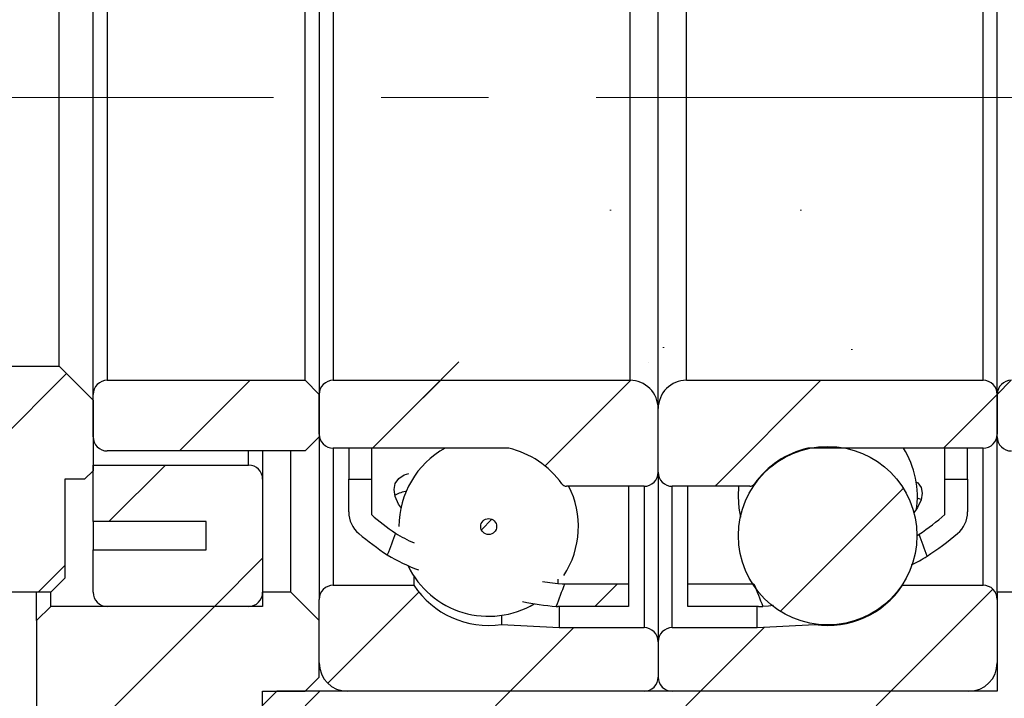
# Model space of a CAD drawing. Header units: millimetres. Extents: x 7 to 295, y 72 to 193.
# Tile 3 of 7: x 103 to 126, y 101 to 117. Entities that reach past the tile are written whole.
import ezdxf

# ---------------------------------------------------------------- set-up
doc = ezdxf.new("R2010")
doc.units = ezdxf.units.MM
doc.linetypes.add('CENTERX2', pattern=[20.319999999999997, 12.7, -2.54, 2.54, -2.54])
doc.layers.add('FORMAT', color=7, linetype='Continuous')
doc.styles.add('SLDTEXTSTYLE0', font='TXT', dxfattribs={"width": 0.75})
doc.dimstyles.new('SLDDIMSTYLE0', dxfattribs={"dimtxt": 3.5, "dimasz": 2.5, "dimexe": 0, "dimexo": 0.0625, "dimgap": 0.875, "dimtad": 1, "dimlfac": 1.5, "dimrnd": 1e-09, "dimzin": 12, "dimdsep": 46, "dimtxsty": 'SLDTEXTSTYLE0', "dimsah": 1, "dimcen": 0.09, "dimadec": 0, "dimazin": 3, "dimtfac": 1, "dimtofl": 0, "dimtmove": 0, "dimatfit": 3, "dimfxl": 0, "dimfrac": 2, "dimtolj": 1, "dimtzin": 12, "dimarcsym": 0})
doc.dimstyles.new('SLDDIMSTYLE3', dxfattribs={"dimtxt": 3.5, "dimasz": 2.5, "dimexe": 0, "dimexo": 0.0625, "dimgap": 0.875, "dimtad": 1, "dimlfac": 1.5, "dimrnd": 1e-09, "dimzin": 12, "dimdsep": 46, "dimtxsty": 'SLDTEXTSTYLE0', "dimsah": 1, "dimcen": 0.09, "dimadec": 0, "dimazin": 3, "dimtfac": 1, "dimtmove": 0, "dimatfit": 0, "dimfxl": 0, "dimfrac": 2, "dimtolj": 1, "dimtzin": 12, "dimarcsym": 0})
pattern_1 = [(45, (0, 0), (-2.245064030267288, 2.245064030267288), [])]

# ---------------------------------------------------------------- blocks, each defined once
blk = doc.blocks.new('_D_10')
at = {"layer": 'FORMAT', "color": 7}
for p, q in [((96.99213557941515, 102.3627987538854), (96.99213557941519, 88.83843646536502)), ((125.6588022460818, 99.69613208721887), (125.6588022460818, 88.83843646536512)), ((125.6588022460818, 89.83843646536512), (96.99213557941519, 89.83843646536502))]:
    blk.add_line(p, q, dxfattribs=at)
for points in [[(96.99213557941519, 89.83843646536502), (99.49213557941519, 89.58843646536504), (99.49213557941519, 90.08843646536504)], [(125.6588022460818, 89.83843646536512), (123.1588022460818, 90.0884364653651), (123.1588022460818, 89.5884364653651)]]:
    blk.add_solid(points, dxfattribs=at)
at = {"layer": 'FORMAT', "color": 7, "insert": (111.1612479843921, 94.35017337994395), "char_height": 3.5, "attachment_point": 1, "style": 'SLDTEXTSTYLE0'}
blk.add_mtext('43', dxfattribs=at)
blk = doc.blocks.new('_D_11')
at = {"layer": 'FORMAT', "color": 7}
for p, q in [((125.6588022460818, 99.69613208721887), (125.6588022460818, 88.83843646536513)), ((130.3254689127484, 97.36279875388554), (130.3254689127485, 88.83843646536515)), ((125.6588022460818, 89.83843646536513), (120.1588022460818, 89.83843646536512)), ((125.6588022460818, 89.83843646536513), (130.3254689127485, 89.83843646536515)), ((130.3254689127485, 89.83843646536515), (136.115210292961, 89.83843646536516))]:
    blk.add_line(p, q, dxfattribs=at)
for points in [[(125.6588022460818, 89.83843646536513), (123.1588022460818, 90.08843646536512), (123.1588022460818, 89.58843646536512)], [(130.3254689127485, 89.83843646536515), (132.8254689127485, 89.58843646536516), (132.8254689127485, 90.08843646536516)]]:
    blk.add_solid(points, dxfattribs=at)
at = {"layer": 'FORMAT', "color": 7, "insert": (133.5290990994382, 94.35017337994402), "char_height": 3.5, "attachment_point": 1, "style": 'SLDTEXTSTYLE0'}
blk.add_mtext('7', dxfattribs=at)
blk = doc.blocks.new('_D_12')
at = {"layer": 'FORMAT', "color": 7}
for p, q in [((126.3254689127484, 121.3627987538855), (139.9598763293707, 121.3627987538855)), ((138.9598763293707, 121.3627987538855), (138.9598763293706, 108.0294654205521)), ((126.3254689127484, 108.0294654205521), (139.9598763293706, 108.0294654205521))]:
    blk.add_line(p, q, dxfattribs=at)
for points in [[(138.9598763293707, 121.3627987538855), (138.7098763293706, 118.8627987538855), (139.2098763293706, 118.8627987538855)], [(138.9598763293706, 108.0294654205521), (139.2098763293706, 110.5294654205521), (138.7098763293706, 110.5294654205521)]]:
    blk.add_solid(points, dxfattribs=at)
at = {"layer": 'FORMAT', "color": 7, "char_height": 3.5, "attachment_point": 1, "rotation": 90.00000000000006, "style": 'SLDTEXTSTYLE0'}
for s, insert in [('20', (134.3946670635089, 114.1110076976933)), ('%%c', (134.4481392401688, 108.8325702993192))]:
    blk.add_mtext(s, dxfattribs=dict(at, insert=insert))

msp = doc.modelspace()

# ---------------------------------------------------------------- hatches: boundary and pattern name
at = {"layer": 'FORMAT', "linetype": 'Continuous', "lineweight": 18}
h = msp.add_hatch(dxfattribs=at)
h.set_pattern_fill('ANSI31', color=256, style=0)
h.set_pattern_definition(pattern_1)
edge = h.paths.add_edge_path(flags=0)
edge.add_arc((115.2921355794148, 109.9726626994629), 7.276530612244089, 229.7968316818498, 236.4214653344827)
edge.add_ellipse((117.5222772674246, 114.6961320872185), major_axis=(-21.91929088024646, -58.58741863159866), ratio=0.03389098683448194, start_angle=280.821100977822, end_angle=281.33406403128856, ccw=False)
edge.add_arc((115.2921355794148, 109.9726626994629), 6.74319727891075, 229.2689274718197, 235.33547205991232, ccw=False)
edge.add_line((110.8921355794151, 104.8627987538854), (110.8921355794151, 105.6961320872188))
edge.add_line((110.8921355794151, 105.6961320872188), (110.3588022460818, 105.6961320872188))
edge.add_line((110.3588022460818, 105.6961320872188), (110.3588022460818, 104.9243107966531))
edge.add_arc((111.0254689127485, 104.9243107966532), 0.6666666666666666, 180.0000000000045, 229.7968316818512)
h = msp.add_hatch(dxfattribs=at)
h.set_pattern_fill('ANSI31', color=256, style=0)
h.set_pattern_definition(pattern_1)
edge = h.paths.add_edge_path(flags=0)
edge.add_arc((120.0254689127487, 109.9726626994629), 7.276530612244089, 303.1284190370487, 310.2031683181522)
edge.add_arc((124.2921355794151, 104.9243107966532), 0.6666666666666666, 310.2031683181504, 359.9999999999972)
edge.add_line((124.9588022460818, 104.9243107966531), (124.9588022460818, 105.6961320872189))
edge.add_line((124.9588022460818, 105.6961320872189), (124.4254689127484, 105.6961320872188))
edge.add_line((124.4254689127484, 105.6961320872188), (124.4254689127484, 104.8627987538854))
edge.add_arc((120.0254689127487, 109.9726626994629), 6.74319727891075, 304.22204742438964, 310.7310725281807, ccw=False)
edge.add_ellipse((117.7953272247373, 114.6961320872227), major_axis=(14.16619080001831, -37.82967806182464), ratio=0.05248159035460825, start_angle=72.26210900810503, end_angle=73.0789697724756, ccw=False)
h = msp.add_hatch(dxfattribs=at)
h.set_pattern_fill('ANSI31', color=256, style=0)
h.set_pattern_definition(pattern_1)
edge = h.paths.add_edge_path(flags=0)
edge.add_line((116.9588022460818, 103.2294654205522), (115.4574397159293, 103.2294654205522))
edge.add_ellipse((117.5222772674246, 114.6961320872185), major_axis=(-21.91929088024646, -58.58741863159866), ratio=0.03389098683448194, start_angle=78.90842650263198, end_angle=79.44064476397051, ccw=False)
edge.add_arc((115.2921355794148, 109.9726626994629), 7.276530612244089, 269.6996565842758, 270.0000000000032)
edge.add_line((115.2921355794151, 102.6961320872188), (116.9588022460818, 102.6961320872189))
edge.add_line((116.9588022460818, 102.6961320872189), (116.9588022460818, 103.2294654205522))
h = msp.add_hatch(dxfattribs=at)
h.set_pattern_fill('ANSI31', color=256, style=0)
h.set_pattern_definition(pattern_1)
edge = h.paths.add_edge_path(flags=0)
edge.add_line((119.9189087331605, 103.2294654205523), (118.3588022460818, 103.2294654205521))
edge.add_line((118.3588022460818, 103.2294654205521), (118.3588022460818, 102.6961320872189))
edge.add_line((118.3588022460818, 102.6961320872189), (120.0254689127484, 102.6961320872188))
edge.add_arc((120.0254689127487, 109.9726626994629), 7.276530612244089, 269.9999999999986, 270.8083250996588)
edge.add_ellipse((117.7953272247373, 114.6961320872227), major_axis=(14.16619080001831, -37.82967806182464), ratio=0.05248159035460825, start_angle=286.5152688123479, end_angle=287.36361604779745, ccw=False)
h = msp.add_hatch(dxfattribs=at)
h.set_pattern_fill('ANSI31', color=256, style=0)
h.set_pattern_definition(pattern_1)
h.paths.add_polyline_path([(103.6588022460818, 105.6961320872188), (104.1254689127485, 105.6961320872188), (104.3254689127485, 105.8961320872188), (104.3254689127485, 107.5627987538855), (103.5254689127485, 108.3627987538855), (97.79213557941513, 108.3627987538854), (96.99213557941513, 107.5627987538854), (96.99213557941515, 103.3627987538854), (97.32546891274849, 103.0294654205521), (103.3254689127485, 103.0294654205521), (103.6588022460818, 103.3627987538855)], flags=0)
h = msp.add_hatch(dxfattribs=at)
h.set_pattern_fill('ANSI31', color=256, style=0)
h.set_pattern_definition(pattern_1)
edge = h.paths.add_edge_path(flags=0)
edge.add_line((109.6588022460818, 106.6961320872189), (109.6588022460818, 107.6961320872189))
edge.add_line((109.6588022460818, 107.6961320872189), (109.3254689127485, 108.0294654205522))
edge.add_line((109.3254689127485, 108.0294654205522), (104.6588022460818, 108.0294654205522))
edge.add_arc((104.6588022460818, 107.6961320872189), 0.3333333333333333, 90, 180.0000000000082)
edge.add_line((104.3254689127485, 107.6961320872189), (104.3254689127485, 106.6961320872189))
edge.add_arc((104.6588022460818, 106.6961320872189), 0.3333333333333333, 180.0000000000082, 270.0000000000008)
edge.add_line((104.6588022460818, 106.3627987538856), (109.3254689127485, 106.3627987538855))
edge.add_line((109.3254689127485, 106.3627987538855), (109.6588022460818, 106.6961320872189))
h = msp.add_hatch(dxfattribs=at)
h.set_pattern_fill('ANSI31', color=256, style=0)
h.set_pattern_definition(pattern_1)
edge = h.paths.add_edge_path(flags=0)
edge.add_arc((109.9921355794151, 107.6961320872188), 0.3333333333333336, 90, 180.0000000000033)
edge.add_line((109.6588022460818, 107.6961320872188), (109.6588022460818, 106.7627987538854))
edge.add_arc((109.9921355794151, 106.7627987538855), 0.3333333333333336, 180.0000000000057, 270.0000000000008)
edge.add_line((109.9921355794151, 106.4294654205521), (114.1013328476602, 106.4294654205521))
edge.add_arc((114.1013328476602, 106.2961320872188), 0.1333333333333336, 77.10737333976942, 89.9999999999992, ccw=False)
edge.add_arc((113.6588022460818, 104.3627987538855), 2.116666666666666, 35.2943946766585, 77.10737333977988, ccw=False)
edge.add_arc((115.4952390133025, 105.6627987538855), 0.1333333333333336, 215.29439467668, 270.0000000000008)
edge.add_line((115.4952390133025, 105.5294654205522), (117.3254689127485, 105.5294654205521))
edge.add_arc((117.3254689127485, 105.8627987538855), 0.333333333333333, 270.0000000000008, 359.9999999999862)
edge.add_line((117.6588022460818, 105.8627987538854), (117.6588022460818, 107.3627987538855))
edge.add_arc((116.9921355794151, 107.3627987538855), 0.6666666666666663, 359.9999999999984, 450.0000000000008)
edge.add_line((116.9921355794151, 108.0294654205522), (109.9921355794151, 108.0294654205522))
h = msp.add_hatch(dxfattribs=at)
h.set_pattern_fill('ANSI31', color=256, style=0)
h.set_pattern_definition(pattern_1)
edge = h.paths.add_edge_path(flags=0)
edge.add_arc((125.3254689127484, 107.6961320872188), 0.3333333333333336, 0, 90)
edge.add_line((125.3254689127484, 108.0294654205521), (118.3254689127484, 108.0294654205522))
edge.add_arc((118.3254689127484, 107.3627987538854), 0.6666666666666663, 90, 180.0000000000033)
edge.add_line((117.6588022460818, 107.3627987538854), (117.6588022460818, 105.8627987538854))
edge.add_arc((117.9921355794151, 105.8627987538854), 0.333333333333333, 180.000000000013, 270.0000000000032)
edge.add_line((117.9921355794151, 105.5294654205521), (119.8223654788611, 105.5294654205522))
edge.add_arc((119.8223654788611, 105.6627987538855), 0.1333333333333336, 270.0000000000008, 324.7056053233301)
edge.add_arc((121.6588022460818, 104.3627987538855), 2.116666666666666, 102.89262666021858, 144.7056053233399, ccw=False)
edge.add_arc((121.2162716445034, 106.2961320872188), 0.1333333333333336, 89.9999999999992, 102.89262666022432, ccw=False)
edge.add_line((121.2162716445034, 106.4294654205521), (125.3254689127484, 106.4294654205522))
edge.add_arc((125.3254689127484, 106.7627987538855), 0.3333333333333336, 270.0000000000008, 359.999999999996)
edge.add_line((125.6588022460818, 106.7627987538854), (125.6588022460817, 107.6961320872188))
h = msp.add_hatch(dxfattribs=at)
h.set_pattern_fill('ANSI31', color=256, style=0)
h.set_pattern_definition(pattern_1)
edge = h.paths.add_edge_path(flags=0)
edge.add_line((130.9921355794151, 106.6961320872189), (130.9921355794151, 107.6961320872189))
edge.add_line((130.9921355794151, 107.6961320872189), (130.6588022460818, 108.0294654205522))
edge.add_line((130.6588022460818, 108.0294654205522), (125.9921355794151, 108.0294654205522))
edge.add_arc((125.9921355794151, 107.6961320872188), 0.3333333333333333, 90, 179.9999999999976)
edge.add_line((125.6588022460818, 107.6961320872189), (125.6588022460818, 106.6961320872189))
edge.add_arc((125.9921355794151, 106.6961320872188), 0.3333333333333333, 179.9999999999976, 270.0000000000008)
edge.add_line((125.9921355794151, 106.3627987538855), (130.6588022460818, 106.3627987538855))
edge.add_line((130.6588022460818, 106.3627987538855), (130.9921355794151, 106.6961320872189))
h = msp.add_hatch(dxfattribs=at)
h.set_pattern_fill('ANSI31', color=256, style=0)
h.set_pattern_definition(pattern_1)
edge = h.paths.add_edge_path(flags=0)
edge.add_arc((121.6588022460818, 104.3651950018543), 2.104937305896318, 0, 360)
h = msp.add_hatch(dxfattribs=at)
h.set_pattern_fill('ANSI31', color=256, style=0)
h.set_pattern_definition(pattern_1)
edge = h.paths.add_edge_path(flags=0)
edge.add_line((106.9921355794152, 104.6961320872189), (106.9921355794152, 104.0294654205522))
edge.add_line((106.9921355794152, 104.0294654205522), (104.3254689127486, 104.0294654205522))
edge.add_line((104.3254689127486, 104.0294654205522), (104.3254689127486, 103.0294654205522))
edge.add_arc((104.6588022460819, 103.0294654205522), 0.3333333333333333, 180, 270.0000000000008)
edge.add_line((104.6588022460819, 102.6961320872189), (107.9921355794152, 102.6961320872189))
edge.add_arc((107.9921355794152, 103.0294654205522), 0.3333333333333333, 270.0000000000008, 360.0000000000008)
edge.add_line((108.3254689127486, 103.0294654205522), (108.3254689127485, 105.6961320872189))
edge.add_arc((107.9921355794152, 105.6961320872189), 0.3333333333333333, 0, 90)
edge.add_line((107.9921355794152, 106.0294654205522), (104.3254689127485, 106.0294654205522))
edge.add_line((104.3254689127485, 106.0294654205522), (104.3254689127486, 104.6961320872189))
edge.add_line((104.3254689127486, 104.6961320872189), (106.9921355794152, 104.6961320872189))
h = msp.add_hatch(dxfattribs=at)
h.set_pattern_fill('ANSI31', color=256, style=0)
h.set_pattern_definition(pattern_1)
edge = h.paths.add_edge_path(flags=0)
edge.add_arc((113.6588022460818, 104.5801599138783), 0.1881303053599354, 0, 360)
h = msp.add_hatch(dxfattribs=at)
h.set_pattern_fill('ANSI31', color=256, style=0)
h.set_pattern_definition(pattern_1)
edge = h.paths.add_edge_path(flags=0)
edge.add_arc((117.3254689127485, 101.0294654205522), 0.3333333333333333, 269.9999999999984, 359.9999999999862)
edge.add_line((117.6588022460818, 101.0294654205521), (117.6588022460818, 101.8627987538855))
edge.add_arc((117.3254689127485, 101.8627987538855), 0.3333333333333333, 359.9999999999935, 450.0000000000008)
edge.add_line((117.3254689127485, 102.1961320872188), (115.3254689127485, 102.1961320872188))
edge.add_line((115.3254689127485, 102.1961320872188), (113.960110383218, 102.2676874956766))
edge.add_arc((113.6588022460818, 104.3627987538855), 2.116666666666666, 213.4480793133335, 278.18387094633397, ccw=False)
edge.add_line((111.8926859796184, 103.1961320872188), (109.9921355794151, 103.1961320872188))
edge.add_arc((109.9921355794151, 102.8627987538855), 0.3333333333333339, 90, 180)
edge.add_line((109.6588022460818, 102.8627987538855), (109.6588022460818, 101.3627987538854))
edge.add_arc((110.3254689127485, 101.3627987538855), 0.6666666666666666, 180.0000000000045, 270.0000000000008)
edge.add_line((110.3254689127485, 100.6961320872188), (117.3254689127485, 100.6961320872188))
h = msp.add_hatch(dxfattribs=at)
h.set_pattern_fill('ANSI31', color=256, style=0)
h.set_pattern_definition(pattern_1)
edge = h.paths.add_edge_path(flags=0)
edge.add_arc((117.9921355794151, 101.0294654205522), 0.3333333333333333, 180.0000000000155, 270.0000000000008)
edge.add_line((117.9921355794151, 100.6961320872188), (124.9921355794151, 100.6961320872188))
edge.add_arc((124.9921355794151, 101.3627987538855), 0.6666666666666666, 270.000000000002, 359.9999999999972)
edge.add_line((125.6588022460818, 101.3627987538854), (125.6588022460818, 102.8627987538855))
edge.add_arc((125.3254689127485, 102.8627987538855), 0.3333333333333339, 0, 90)
edge.add_line((125.3254689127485, 103.1961320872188), (123.4249185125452, 103.1961320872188))
edge.add_arc((121.6588022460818, 104.3627987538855), 2.116666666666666, 261.8161290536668, 326.55192068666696, ccw=False)
edge.add_line((121.3574941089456, 102.2676874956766), (119.9921355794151, 102.1961320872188))
edge.add_line((119.9921355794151, 102.1961320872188), (117.9921355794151, 102.1961320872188))
edge.add_arc((117.9921355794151, 101.8627987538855), 0.3333333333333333, 90, 180.0000000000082)
edge.add_line((117.6588022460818, 101.8627987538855), (117.6588022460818, 101.0294654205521))
h = msp.add_hatch(dxfattribs=at)
h.set_pattern_fill('ANSI31', color=256, style=0)
h.set_pattern_definition(pattern_1)
h.paths.add_polyline_path([(108.3254689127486, 103.0294654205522), (108.3254689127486, 102.6961320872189), (103.3254689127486, 102.6961320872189), (102.9921355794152, 102.3627987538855), (102.9921355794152, 97.69613208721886), (103.3254689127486, 97.36279875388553), (107.9921355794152, 97.36279875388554), (108.3254689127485, 97.69613208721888), (108.3254689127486, 100.6961320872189), (109.3254689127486, 100.696132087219), (109.6588022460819, 101.0294654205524), (109.6588022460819, 102.3627987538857), (108.9921355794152, 103.0294654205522)], flags=0)
h = msp.add_hatch(dxfattribs=at)
h.set_pattern_fill('ANSI31', color=256, style=0)
h.set_pattern_definition(pattern_1)
h.paths.add_polyline_path([(130.3254689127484, 102.3627987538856), (129.9921355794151, 102.6961320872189), (126.3254689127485, 102.6961320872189), (126.3254689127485, 103.0294654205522), (125.6588022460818, 103.0294654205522), (125.6588022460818, 100.6961320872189), (108.6588022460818, 100.6961320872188), (108.3254689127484, 100.3627987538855), (108.3254689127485, 97.6961320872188), (108.6588022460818, 97.36279875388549), (113.9921355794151, 97.36279875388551), (114.3254689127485, 97.69613208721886), (114.3254689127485, 98.02946542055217), (129.9921355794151, 98.02946542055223), (130.3254689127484, 98.36279875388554)], flags=0)

# ---------------------------------------------------------------- linework, layer by layer
at = {"color": 7, "linetype": 'Continuous', "lineweight": 25}
for p, q in [((117.6588022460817, 107.3627987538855), (117.6588022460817, 122.0294654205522)), ((104.3254689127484, 107.696132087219), (104.3254689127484, 121.696132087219)), ((109.6588022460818, 121.6961320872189), (109.6588022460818, 107.6961320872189)), ((125.6588022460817, 107.6961320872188), (125.6588022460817, 121.6961320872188)), ((104.6588022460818, 121.3627987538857), (104.6588022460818, 108.0294654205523)), ((109.3254689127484, 108.0294654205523), (109.3254689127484, 121.3627987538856)), ((109.9921355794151, 121.3627987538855), (109.9921355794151, 108.0294654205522)), ((116.9921355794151, 121.3627987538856), (116.9921355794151, 108.0294654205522)), ((118.3254689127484, 108.0294654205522), (118.3254689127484, 121.3627987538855)), ((125.3254689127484, 108.0294654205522), (125.3254689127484, 121.3627987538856)), ((103.5254689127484, 108.3627987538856), (103.5254689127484, 121.0294654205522)), ((97.79213557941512, 108.3627987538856), (103.5254689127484, 108.3627987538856)), ((104.3254689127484, 107.5627987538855), (103.5254689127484, 108.3627987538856)), ((104.6588022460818, 108.0294654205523), (109.3254689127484, 108.0294654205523)), ((109.6588022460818, 107.696132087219), (109.3254689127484, 108.0294654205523)), ((109.9921355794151, 108.0294654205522), (116.9921355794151, 108.0294654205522)), ((118.3254689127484, 108.0294654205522), (125.3254689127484, 108.0294654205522)), ((104.3254689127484, 106.696132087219), (104.3254689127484, 107.696132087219)), ((109.6588022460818, 106.7627987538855), (109.6588022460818, 107.6961320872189)), ((109.6588022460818, 107.696132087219), (109.6588022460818, 106.696132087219)), ((125.6588022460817, 107.6961320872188), (125.6588022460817, 106.7627987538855)), ((125.6588022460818, 106.6961320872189), (125.6588022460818, 107.6961320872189)), ((104.3254689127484, 107.5627987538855), (104.3254689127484, 105.8961320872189)), ((117.6588022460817, 105.8627987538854), (117.6588022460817, 107.3627987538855)), ((109.3254689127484, 106.3627987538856), (109.6588022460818, 106.696132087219)), ((109.6588022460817, 106.696132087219), (109.6588022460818, 102.8627987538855)), ((125.6588022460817, 103.0294654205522), (125.6588022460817, 106.6961320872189)), ((114.1013328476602, 106.4294654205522), (109.9921355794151, 106.4294654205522)), ((110.3588022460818, 106.4294654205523), (110.3588022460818, 105.6961320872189)), ((110.8921355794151, 106.4294654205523), (110.8921355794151, 105.6961320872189)), ((125.3254689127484, 106.4294654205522), (121.2162716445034, 106.4294654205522)), ((124.4254689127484, 105.6961320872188), (124.4254689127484, 106.4294654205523)), ((124.9588022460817, 105.696132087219), (124.9588022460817, 106.4294654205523)), ((109.3254689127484, 106.3627987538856), (104.6588022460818, 106.3627987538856)), ((108.3254689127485, 106.3627987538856), (108.3254689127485, 105.696132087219)), ((108.9921355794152, 103.0294654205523), (108.9921355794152, 106.3627987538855)), ((104.3254689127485, 104.696132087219), (104.3254689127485, 106.0294654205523)), ((104.3254689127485, 106.0294654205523), (107.9921355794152, 106.0294654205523)), ((104.1254689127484, 105.6961320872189), (104.3254689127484, 105.8961320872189)), ((117.6588022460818, 105.8627987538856), (117.6588022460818, 101.8627987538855)), ((104.1254689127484, 105.6961320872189), (103.6588022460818, 105.6961320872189)), ((103.6588022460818, 105.6961320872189), (103.6588022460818, 103.3627987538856)), ((108.3254689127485, 105.696132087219), (108.3254689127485, 103.0294654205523)), ((110.3588022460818, 104.9243107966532), (110.3588022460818, 105.6961320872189)), ((110.3588022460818, 105.6961320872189), (110.8921355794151, 105.6961320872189)), ((110.8921355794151, 105.6961320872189), (110.8921355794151, 104.8627987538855)), ((117.3254689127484, 105.5294654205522), (115.4952390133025, 105.5294654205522)), ((116.9588022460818, 105.5294654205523), (116.9588022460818, 103.2294654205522)), ((119.822365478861, 105.5294654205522), (117.9921355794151, 105.5294654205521)), ((118.3588022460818, 103.2294654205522), (118.3588022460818, 105.5294654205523)), ((119.5555286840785, 105.5294654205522), (119.5421355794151, 105.2917300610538)), ((124.4254689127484, 105.6961320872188), (124.9588022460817, 105.696132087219)), ((124.4254689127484, 104.8627987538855), (124.4254689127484, 105.6961320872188)), ((124.9588022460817, 105.696132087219), (124.9588022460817, 104.9243107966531)), ((123.8639227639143, 105.2155719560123), (123.7703831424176, 105.2470923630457)), ((106.9921355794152, 104.696132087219), (104.3254689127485, 104.696132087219)), ((104.3254689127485, 104.696132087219), (104.3254689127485, 104.0294654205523)), ((106.9921355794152, 104.0294654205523), (106.9921355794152, 104.696132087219)), ((104.3254689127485, 103.0294654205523), (104.3254689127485, 104.0294654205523)), ((104.3254689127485, 104.0294654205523), (106.9921355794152, 104.0294654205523)), ((111.8926859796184, 103.4134932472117), (111.8926859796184, 103.1961320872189)), ((103.3254689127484, 103.0294654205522), (103.6588022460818, 103.3627987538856)), ((109.9921355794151, 103.1961320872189), (111.8926859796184, 103.1961320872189)), ((115.4574397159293, 103.2294654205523), (116.9588022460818, 103.2294654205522)), ((116.9588022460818, 103.2294654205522), (116.9588022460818, 102.6961320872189)), ((118.3588022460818, 103.2294654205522), (119.9189087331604, 103.2294654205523)), ((118.3588022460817, 102.696132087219), (118.3588022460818, 103.2294654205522)), ((123.4249185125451, 103.1961320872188), (123.4249185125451, 103.2199463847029)), ((123.4249185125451, 103.1961320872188), (125.3254689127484, 103.1961320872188)), ((103.3254689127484, 103.0294654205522), (97.32546891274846, 103.0294654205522)), ((102.9921355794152, 102.3627987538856), (102.9921355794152, 103.0294654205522)), ((103.3254689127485, 102.696132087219), (103.3254689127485, 103.0294654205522)), ((108.9921355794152, 103.0294654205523), (108.3254689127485, 103.0294654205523)), ((108.3254689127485, 103.0294654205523), (108.3254689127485, 102.696132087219)), ((109.6588022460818, 102.3627987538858), (108.9921355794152, 103.0294654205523)), ((125.6588022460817, 103.0294654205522), (125.6588022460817, 100.6961320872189)), ((126.3254689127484, 103.0294654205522), (125.6588022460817, 103.0294654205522)), ((103.3254689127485, 102.696132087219), (102.9921355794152, 102.3627987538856)), ((108.3254689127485, 102.696132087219), (103.3254689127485, 102.696132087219)), ((107.9921355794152, 102.696132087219), (104.6588022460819, 102.696132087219)), ((109.6588022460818, 101.3627987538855), (109.6588022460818, 102.8627987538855)), ((116.9588022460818, 102.6961320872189), (115.2921355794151, 102.6961320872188)), ((115.3254689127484, 102.696132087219), (115.3254689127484, 102.1961320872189)), ((120.0254689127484, 102.6961320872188), (118.3588022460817, 102.696132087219)), ((119.9921355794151, 102.1961320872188), (119.9921355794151, 102.696132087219)), ((125.6588022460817, 102.8627987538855), (125.6588022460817, 101.3627987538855)), ((113.960110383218, 102.4850486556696), (113.960110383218, 102.2676874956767)), ((102.9921355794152, 102.3627987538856), (102.9921355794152, 97.69613208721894)), ((109.6588022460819, 101.0294654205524), (109.6588022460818, 102.3627987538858)), ((113.960110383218, 102.2676874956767), (115.3254689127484, 102.1961320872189)), ((119.9921355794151, 102.1961320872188), (121.3574941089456, 102.2676874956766)), ((121.3574941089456, 102.2676874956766), (121.3574941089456, 102.2819344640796)), ((115.3254689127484, 102.1961320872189), (117.3254689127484, 102.1961320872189)), ((117.9921355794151, 102.1961320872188), (119.9921355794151, 102.1961320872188)), ((117.6588022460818, 101.8627987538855), (117.6588022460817, 101.0294654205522)), ((109.3254689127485, 100.6961320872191), (109.6588022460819, 101.0294654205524)), ((108.6588022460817, 100.6961320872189), (108.3254689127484, 100.3627987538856)), ((108.3254689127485, 100.6961320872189), (109.3254689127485, 100.6961320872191)), ((108.3254689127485, 97.69613208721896), (108.3254689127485, 100.6961320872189)), ((125.6588022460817, 100.6961320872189), (108.6588022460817, 100.6961320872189)), ((117.3254689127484, 100.6961320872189), (110.3254689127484, 100.6961320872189)), ((124.9921355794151, 100.6961320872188), (117.9921355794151, 100.6961320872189))]:
    msp.add_line(p, q, dxfattribs=at)
at = {"color": 8, "linetype": 'Continuous', "lineweight": 25}
for p, q in [((109.9921355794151, 106.4294654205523), (109.9921355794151, 103.1961320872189)), ((125.3254689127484, 103.1961320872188), (125.3254689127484, 106.4294654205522)), ((107.9921355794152, 106.0294654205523), (107.9921355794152, 106.3627987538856)), ((117.3254689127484, 105.5294654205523), (117.3254689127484, 102.1961320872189)), ((117.9921355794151, 102.1961320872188), (117.9921355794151, 105.5294654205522)), ((115.2921355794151, 103.3395859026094), (115.2921355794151, 103.2402507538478))]:
    msp.add_line(p, q, dxfattribs=at)
at = {"color": 7, "linetype": 'Continuous', "lineweight": 25, "flags": 128}
for points in [[(111.5999358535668, 105.0119005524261), (111.5342536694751, 105.1082153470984), (111.4543595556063, 105.2891231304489), (111.4270081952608, 105.4569403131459), (111.454206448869, 105.5967329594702), (111.5367166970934, 105.7134868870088), (111.6680316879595, 105.7984901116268), (111.7788198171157, 105.8329218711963)], [(123.7293326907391, 105.6446662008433), (123.7833508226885, 105.6119822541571), (123.8638452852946, 105.5024579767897), (123.8905962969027, 105.3663365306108), (123.8624355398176, 105.2071658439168), (123.7808877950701, 105.0299011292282), (123.6921624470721, 104.9041634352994)], [(119.5421355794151, 105.2917300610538), (119.5602439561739, 105.0154496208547), (119.5996304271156, 104.8017410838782)], [(123.7619771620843, 104.3617519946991), (123.7833508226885, 104.3743291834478), (123.817853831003, 104.3969541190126)], [(114.9315274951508, 103.2861535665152), (115.1047068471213, 103.2611573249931), (115.2921355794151, 103.2402507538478)], [(115.2921355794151, 103.2402507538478), (115.3932015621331, 103.2320796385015), (115.4574397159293, 103.2294654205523)], [(120.3790866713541, 102.7167319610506), (120.2598544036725, 102.7039412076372), (120.1281223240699, 102.6968562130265)]]:
    msp.add_lwpolyline(points, dxfattribs=at)
at = {"color": 7, "linetype": 'Continuous', "lineweight": 25}
for centre, radius in [((121.6588022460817, 104.3651950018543), 2.104937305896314), ((113.6588022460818, 104.5801599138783), 0.1881303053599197)]:
    msp.add_circle(centre, radius, dxfattribs=at)
for centre, radius, start, end in [((104.6588022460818, 107.696132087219), 0.3333333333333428, 90, 180.0000000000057), ((109.9921355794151, 107.6961320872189), 0.333333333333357, 90, 179.9999999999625), ((116.9921355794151, 107.3627987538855), 0.6666666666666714, 359.9999999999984, 90), ((118.3254689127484, 107.3627987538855), 0.6666666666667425, 90, 180.0000000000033), ((125.3254689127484, 107.6961320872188), 0.3333333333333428, 3.389199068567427e-11, 90), ((125.9921355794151, 107.6961320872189), 0.3333333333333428, 90, 179.9999999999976), ((104.6588022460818, 106.696132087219), 0.3333333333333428, 180.0000000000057, 270.0000000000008), ((109.9921355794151, 106.7627987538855), 0.3333333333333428, 180.0000000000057, 270.0000000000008), ((125.3254689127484, 106.7627987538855), 0.3333333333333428, 270.0000000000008, 359.9999999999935), ((125.9921355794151, 106.6961320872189), 0.3333333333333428, 179.9999999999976, 270.0000000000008), ((113.6588022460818, 104.5801599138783), 2.116666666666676, 119.1099631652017, 179.9999999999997), ((114.1013328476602, 106.2961320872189), 0.13333333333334, 77.1073733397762, 90), ((113.6588022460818, 104.3627987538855), 2.116666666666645, 35.29439467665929, 77.10737333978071), ((121.6588022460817, 104.3627987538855), 2.116666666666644, 102.8926266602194, 144.7056053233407), ((121.2162716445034, 106.2961320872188), 0.1333333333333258, 90, 102.8926266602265), ((121.6588022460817, 105.2917300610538), 2.116666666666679, 350.9200806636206, 32.5144821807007), ((107.9921355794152, 105.696132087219), 0.3333333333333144, 0, 90), ((117.3254689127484, 105.8627987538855), 0.333333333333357, 270.0000000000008, 359.9999999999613), ((117.9921355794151, 105.8627987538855), 0.333333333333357, 180.0000000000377, 270.0000000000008), ((115.4952390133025, 105.6627987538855), 0.133333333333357, 215.29439467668, 270.0000000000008), ((113.6588022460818, 104.5801599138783), 2.116666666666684, 326.9227865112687, 26.918847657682), ((119.822365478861, 105.6627987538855), 0.1333333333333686, 270.0000000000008, 324.7056053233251), ((111.7632775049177, 104.8187383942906), 0.5884544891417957, 93.28182015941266, 122.1829454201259), ((111.0254689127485, 104.9243107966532), 0.6666666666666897, 180.0000000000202, 229.7968316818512), ((115.2921355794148, 109.972662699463), 6.743197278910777, 229.2689274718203, 235.3354720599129), ((120.0254689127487, 109.9726626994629), 6.743197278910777, 304.2220474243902, 310.7310725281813), ((124.2921355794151, 104.9243107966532), 0.6666666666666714, 310.203168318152, 359.9999999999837), ((115.2921355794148, 109.972662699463), 7.276530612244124, 229.7968316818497, 236.4214653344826), ((113.3680693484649, 107.5284920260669), 3.643605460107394, 238.3618297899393, 246.221248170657), ((120.0254689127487, 109.9726626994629), 7.276530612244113, 303.1284190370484, 310.203168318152), ((113.9374754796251, 108.5134925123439), 5.32134474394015, 239.8859602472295, 248.6973357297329), ((122.3212120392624, 106.5444116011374), 3.151266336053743, 294.6417335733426, 302.2380918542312), ((113.6588022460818, 104.5801599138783), 2.116666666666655, 206.0205625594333, 300.5781586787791), ((109.9921355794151, 102.8627987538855), 0.3333333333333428, 90, 179.9999999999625), ((113.6588022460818, 104.3627987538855), 2.116666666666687, 213.448079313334, 278.1838709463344), ((121.6588022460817, 104.3627987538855), 2.116666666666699, 261.8161290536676, 326.5519206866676), ((125.3254689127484, 102.8627987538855), 0.3333333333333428, 3.389199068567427e-11, 89.99999999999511), ((104.6588022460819, 103.0294654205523), 0.3333333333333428, 180, 270.0000000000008), ((107.9921355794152, 103.0294654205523), 0.3333333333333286, 270.0000000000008, 0), ((115.6836615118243, 108.4640104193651), 5.783760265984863, 257.7636659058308, 265.7396346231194), ((115.2921355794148, 109.972662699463), 7.276530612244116, 269.6996565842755, 270.0000000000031), ((120.0254689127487, 109.9726626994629), 7.276530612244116, 269.9999999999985, 270.8083250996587), ((117.3254689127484, 101.8627987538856), 0.3333333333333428, 359.9999999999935, 90), ((117.9921355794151, 101.8627987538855), 0.3333333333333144, 90, 180.0000000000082), ((110.3254689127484, 101.3627987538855), 0.6666666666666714, 180.0000000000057, 270.0000000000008), ((124.9921355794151, 101.3627987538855), 0.6666666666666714, 270.0000000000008, 359.9999999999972), ((117.3254689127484, 101.0294654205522), 0.3333333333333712, 269.9999999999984, 359.9999999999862), ((117.9921355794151, 101.0294654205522), 0.3333333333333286, 180.0000000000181, 270.0000000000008)]:
    msp.add_arc(centre, radius, start, end, dxfattribs=at)
for centre, major_axis, ratio, start_param, end_param in [((117.5222772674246, 114.6961320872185), (-21.91929088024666, -58.58741863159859), 0.0338909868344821, 4.901252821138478, 4.910205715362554), ((117.7953272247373, 114.6961320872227), (14.16619080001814, -37.82967806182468), 0.05248159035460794, 1.261211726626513, 1.275468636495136), ((117.5222772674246, 114.6961320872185), (-21.91929088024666, -58.58741863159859), 0.0338909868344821, 1.377211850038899, 1.386500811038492), ((117.7953272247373, 114.6961320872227), (14.16619080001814, -37.82967806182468), 0.05248159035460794, 5.000634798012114, 5.015441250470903)]:
    msp.add_ellipse(centre, major_axis=major_axis, ratio=ratio, start_param=start_param, end_param=end_param, dxfattribs=at)
at = {"layer": 'FORMAT', "color": 7, "linetype": 'CENTERX2', "lineweight": 18}
msp.add_line((95.87855989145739, 114.6961320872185), (131.895619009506, 114.6961320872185), dxfattribs=at)

# ---------------------------------------------------------------- dimensions: what is measured, and where the dimension line sits
at = {"layer": 'FORMAT', "color": 7}
dim = msp.add_linear_dim(base=(138.9598763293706, 108.0294654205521), p1=(125.3254689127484, 121.3627987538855), p2=(125.3254689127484, 108.0294654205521), angle=90.0000000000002, text='%%c<>', dimstyle='SLDDIMSTYLE0', dxfattribs=at)
dim.commit()
dim.dimension.update_dxf_attribs({"geometry": '_D_12', "text_midpoint": (138.9598763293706, 114.0579004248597), "dimtype": 160})
for base, p2, angle, dimstyle, picture, middle in [((96.99213557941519, 89.838436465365), (96.99213557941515, 103.3627987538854), 1.988216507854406e-13, 'SLDDIMSTYLE0', '_D_10', (113.7473591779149, 89.83843646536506)), ((130.3254689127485, 89.83843646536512), (130.3254689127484, 98.36279875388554), 1.74476142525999e-13, 'SLDDIMSTYLE3', '_D_11', (134.8221546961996, 89.83843646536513))]:
    dim = msp.add_linear_dim(base=base, p1=(125.6588022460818, 100.6961320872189), p2=p2, angle=angle, dimstyle=dimstyle, dxfattribs=at)
    dim.commit()
    dim.dimension.update_dxf_attribs({"geometry": picture, "text_midpoint": middle, "dimtype": 160})

doc.saveas('drawing.dxf')
